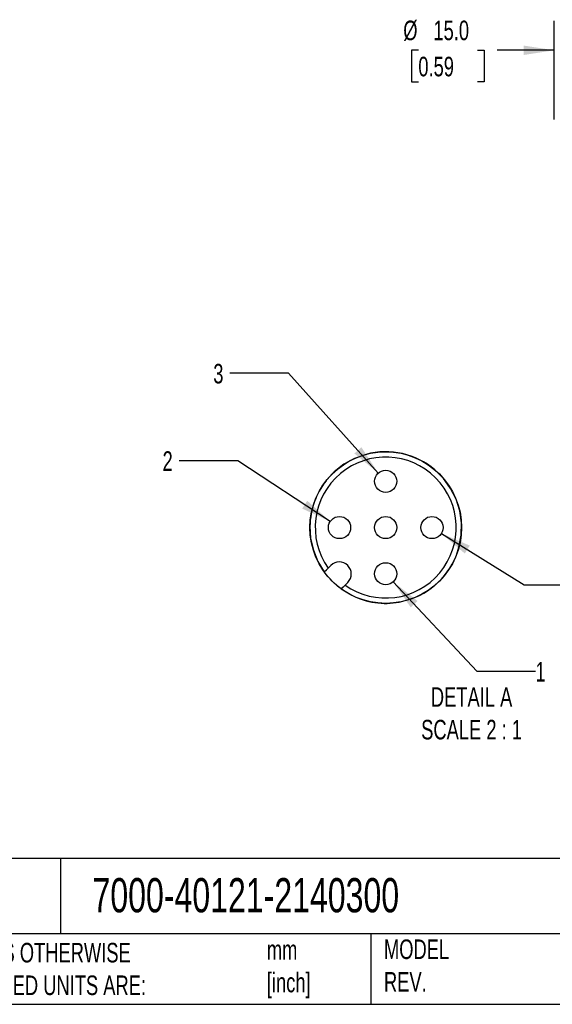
# Model space of a CAD drawing. Header units: millimetres. Extents: x 13 to 546, y 13 to 419.
# Tile 2 of 5: x 303 to 418, y 13 to 226. Entities that reach past the tile are written whole.
import ezdxf

# ---------------------------------------------------------------- set-up
doc = ezdxf.new("R2010")
doc.units = ezdxf.units.MM
doc.header["$LTSCALE"] = 2
doc.linetypes.add('SLD-Solid', pattern=[0])
doc.layers.add('DIMENSIONS', color=140, linetype='SLD-Solid', lineweight=25)
doc.layers.add('TEXT', color=140, linetype='SLD-Solid', lineweight=25)
doc.layers.add('SLD-DEFPOINTS', color=7, linetype='Continuous')
doc.styles.add('SLDTEXTSTYLE0', font='TXT', dxfattribs={"width": 0.7})
doc.dimstyles.new('SLDDIMSTYLE0', dxfattribs={"dimtxt": 4.316016, "dimasz": 6.604, "dimexe": 0, "dimexo": 0.0625, "dimgap": 1.079004, "dimtad": 0, "dimtih": 1, "dimtoh": 1, "dimdec": 1, "dimrnd": 1e-09, "dimzin": 4, "dimdsep": 46, "dimtxsty": 'SLDTEXTSTYLE0', "dimsah": 1, "dimcen": 0.09, "dimadec": 0, "dimazin": 1, "dimtfac": 1, "dimtdec": 1, "dimtmove": 0, "dimatfit": 0, "dimfxl": 0, "dimfrac": 2, "dimtolj": 1, "dimtzin": 12, "dimarcsym": 0})
doc.dimstyles.new('SLDDIMSTYLE4', dxfattribs={"dimtxt": 4.316016, "dimasz": 6.604, "dimexe": 0, "dimexo": 0.0625, "dimgap": 1.079004, "dimtad": 0, "dimtih": 1, "dimtoh": 1, "dimdec": 1, "dimlfac": 0.25, "dimrnd": 1e-09, "dimzin": 12, "dimdsep": 46, "dimtxsty": 'SLDTEXTSTYLE0', "dimsah": 1, "dimcen": 0, "dimadec": 0, "dimazin": 3, "dimtfac": 1, "dimtdec": 1, "dimtofl": 0, "dimtmove": 0, "dimatfit": 3, "dimfxl": 0, "dimfrac": 2, "dimtolj": 1, "dimtzin": 12, "dimarcsym": 0})

# ---------------------------------------------------------------- blocks, each defined once
blk = doc.blocks.new('_D_7')
at = {"layer": 'DIMENSIONS'}
for p, q in [((418.31, 204.17), (418.31, 225.46)), ((433.31, 204.17), (433.31, 225.46)), ((388.9, 219.11), (387.45, 219.11)), ((387.45, 219.11), (387.45, 212.25)), ((401.72, 219.11), (403.17, 219.11)), ((403.17, 219.11), (403.17, 212.25)), ((418.31, 219.11), (405.95, 219.11)), ((433.31, 219.11), (446.01, 219.11)), ((387.45, 212.25), (388.9, 212.25)), ((403.17, 212.25), (401.72, 212.25))]:
    blk.add_line(p, q, dxfattribs=at)
for points in [[(418.31, 219.11), (411.7, 220.13), (411.7, 218.09)], [(433.31, 219.11), (439.91, 218.09), (439.91, 220.13)]]:
    blk.add_solid(points, dxfattribs=at)
at = {"layer": 'DIMENSIONS', "char_height": 4.233, "attachment_point": 1, "style": 'SLDTEXTSTYLE0'}
for s, insert in [('%%c', (385.64, 225.53)), ('15.0', (392.16, 225.53)), ('0.59', (388.9, 217.71))]:
    blk.add_mtext(s, dxfattribs=dict(at, insert=insert))
blk = doc.blocks.new('_D_8')
at = {"layer": 'DIMENSIONS'}
for p, q in [((383.48, 104.1), (401.55, 84.75)), ((401.55, 84.75), (414.25, 84.75))]:
    blk.add_line(p, q, dxfattribs=at)
blk.add_solid([(383.48, 104.1), (387.25, 98.58), (388.73, 99.96)], dxfattribs=at)
at = {"layer": 'DIMENSIONS', "insert": (414.25, 86.77), "char_height": 4.23, "attachment_point": 1, "style": 'SLDTEXTSTYLE0'}
blk.add_mtext('1', dxfattribs=at)
blk = doc.blocks.new('_D_9')
at = {"layer": 'DIMENSIONS'}
for p, q in [((349.86, 130.32), (337.16, 130.32)), ((369.84, 117.17), (349.86, 130.32))]:
    blk.add_line(p, q, dxfattribs=at)
blk.add_solid([(369.84, 117.17), (364.88, 121.65), (363.77, 119.95)], dxfattribs=at)
at = {"layer": 'DIMENSIONS', "insert": (333.57, 132.35), "char_height": 4.23, "attachment_point": 1, "style": 'SLDTEXTSTYLE0'}
blk.add_mtext('2', dxfattribs=at)
blk = doc.blocks.new('_D_10')
at = {"layer": 'DIMENSIONS'}
for p, q in [((360.83, 149.23), (348.13, 149.23)), ((380.24, 127.64), (360.83, 149.23))]:
    blk.add_line(p, q, dxfattribs=at)
blk.add_solid([(380.24, 127.64), (376.58, 133.23), (375.07, 131.87)], dxfattribs=at)
at = {"layer": 'DIMENSIONS', "insert": (344.54, 151.26), "char_height": 4.23, "attachment_point": 1, "style": 'SLDTEXTSTYLE0'}
blk.add_mtext('3', dxfattribs=at)
blk = doc.blocks.new('_D_11')
at = {"layer": 'DIMENSIONS'}
for p, q in [((393.88, 114.58), (411.78, 103.44)), ((411.78, 103.44), (424.48, 103.44))]:
    blk.add_line(p, q, dxfattribs=at)
blk.add_solid([(393.88, 114.58), (398.95, 110.23), (400.03, 111.95)], dxfattribs=at)
at = {"layer": 'DIMENSIONS', "insert": (424.48, 105.47), "char_height": 4.23, "attachment_point": 1, "style": 'SLDTEXTSTYLE0'}
blk.add_mtext('4', dxfattribs=at)

msp = doc.modelspace()

# ---------------------------------------------------------------- linework, layer by layer
for p, q in [((375.1, 130.8), (372.79, 129.53)), ((377.59, 131.69), (375.1, 130.8)), ((370.71, 127.9), (368.92, 125.95)), ((372.79, 129.53), (370.71, 127.9)), ((394.34, 126.48), (392.47, 128.35)), ((395.88, 124.33), (394.34, 126.48)), ((397.06, 121.97), (395.88, 124.33)), ((365.45, 116.16), (365.61, 113.52)), ((398.16, 114.19), (398.22, 116.84)), ((365.61, 113.52), (366.2, 110.95)), ((397.68, 111.6), (398.16, 114.19)), ((366.2, 110.95), (367.19, 108.5)), ((367.19, 108.5), (368.56, 106.24)), ((369.38, 107.07), (369.97, 107.65)), ((369.8, 104.73), (369.36, 105.21)), ((371.21, 103.37), (370.72, 103.8)), ((372.23, 102.56), (374.49, 101.19)), ((373.64, 103.97), (373.06, 103.39)), ((384.78, 99.72), (387.33, 100.4))]:
    msp.add_line(p, q)
at = {"flags": 128}
for points in [[(398.22, 116.84), (397.85, 119.45), (397.06, 121.97)], [(368.56, 106.24), (369.03, 106.71), (369.38, 107.07)], [(369.36, 105.22), (368.95, 105.72), (368.56, 106.24)], [(370.72, 103.8), (370.25, 104.26), (369.8, 104.73)], [(372.23, 102.56), (371.71, 102.96), (371.21, 103.37)], [(373.06, 103.39), (372.61, 102.94), (372.23, 102.56)]]:
    msp.add_lwpolyline(points, dxfattribs=at)
for centre in [(381.85, 125.85), (371.85, 115.85), (381.85, 115.85), (391.85, 115.85), (381.85, 105.85)]:
    msp.add_circle(centre, 2.4)
for centre, radius, start, end in [((381.85, 115.85), 16.4, 49.6184, 105.0381), ((381.85, 115.85), 15.25, 234.8194, 215.1805), ((381.85, 115.85), 16.4, 141.9856, 178.9307), ((381.85, 115.85), 16.4, 289.542, 344.9618), ((371.8, 105.81), 2.6, 315, 135), ((381.85, 115.85), 16.4, 243.3589, 280.3053)]:
    msp.add_arc(centre, radius, start, end)
at = {"layer": 'SLD-DEFPOINTS'}
msp.add_circle((381.85, 115.85), 16.4, dxfattribs=at)
at = {"layer": 'TEXT'}
for p, q in [((546.1, 44.25), (12.7, 44.25)), ((311.52, 44.25), (311.52, 27.94)), ((546.1, 27.94), (12.7, 27.94)), ((378.6, 27.94), (378.6, 12.7)), ((12.7, 12.7), (546.1, 12.7))]:
    msp.add_line(p, q, dxfattribs=at)

# ---------------------------------------------------------------- texts
at = {"layer": 'TEXT', "style": 'SLDTEXTSTYLE0'}
for s, insert, char_height, attachment_point in [('DETAIL A^JSCALE 2 : 1', (400.42, 81.3), 4.2333, 2), ('7000-40121-2140300', (318.42, 40.01), 7.4083, 1), ('UNLESS OTHERWISE ^JSPECIFIED UNITS ARE:', (285.74, 25.99), 4.2333, 1), ('mm^J[inch]', (356.13, 26.59), 4.233, 1), ('MODEL ^JREV.', (381.47, 26.73), 4.2333, 1)]:
    msp.add_mtext(s, dxfattribs=dict(at, insert=insert, char_height=char_height, attachment_point=attachment_point))

# ---------------------------------------------------------------- dimensions: what is measured, and where the dimension line sits
at = {"layer": 'DIMENSIONS'}
dim = msp.add_linear_dim(base=(418.31, 219.11), p1=(433.31, 201.63), p2=(418.31, 201.63), text='%%c<>', dimstyle='SLDDIMSTYLE0', dxfattribs=at)
dim.commit()
dim.dimension.update_dxf_attribs({"geometry": '_D_7', "text_midpoint": (395.31, 219.11), "dimtype": 160})
for p1, p2, text, picture, middle in [((383.45, 124.07), (380.24, 127.64), '3', '_D_10', (346.34, 149.23)), ((373.85, 114.53), (369.84, 117.17), '2', '_D_9', (335.37, 130.32)), ((389.81, 117.12), (393.88, 114.58), '4', '_D_11', (426.27, 103.44)), ((380.21, 107.61), (383.48, 104.1), '1', '_D_8', (416.04, 84.75))]:
    dim = msp.add_diameter_dim_2p(p1=p1, p2=p2, text=text, dimstyle='SLDDIMSTYLE4', override={"dimpost": '<>'}, dxfattribs=at)
    dim.commit()
    dim.dimension.update_dxf_attribs({"geometry": picture, "text_midpoint": middle, "dimtype": 163})

doc.saveas('drawing.dxf')
